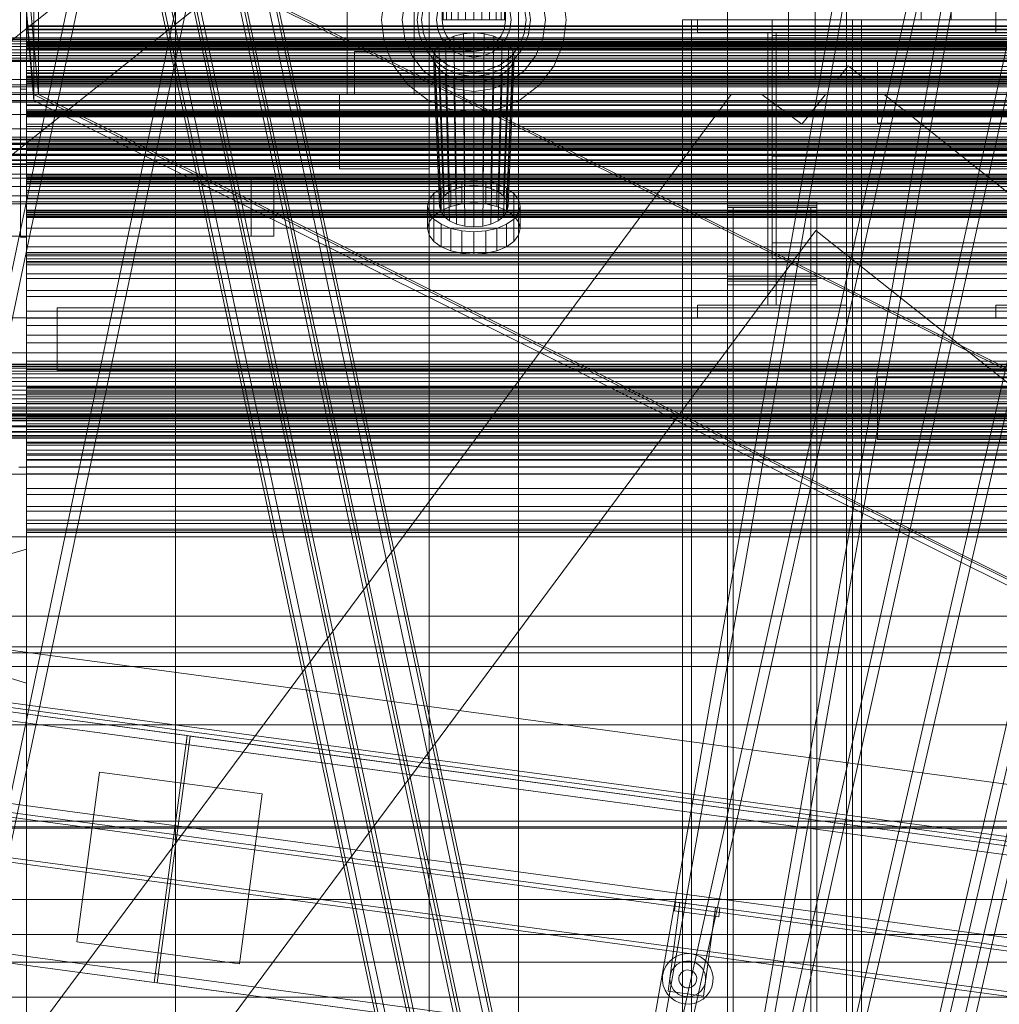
# Model space of a CAD drawing. Header units: millimetres. Extents: x -4738 to 65662, y -68080 to 6847.
# Tile 85 of 256: x -1254 to -598, y -35560 to -34900. Entities that reach past the tile are written whole.
import ezdxf

# ---------------------------------------------------------------- set-up
doc = ezdxf.new("R2010")
doc.units = ezdxf.units.MM
for name, color, linetype, lineweight in [('COTAS_O', 1, 'Continuous', 0), ('COTAS_P', 1, 'Continuous', 0), ('frontal_briquetadora', 7, 'Continuous', 0), ('frontal_C01', 7, 'Continuous', 0), ('frontal_C02', 7, 'Continuous', 0), ('frontal_C03', 7, 'Continuous', 0), ('frontal_C09', 7, 'Continuous', 0), ('frontal_C10', 7, 'Continuous', 0), ('frontal_dosificador', 7, 'Continuous', 0), ('frontal_mezcladora', 7, 'Continuous', 0), ('frontal_secador', 7, 'Continuous', 0), ('frontal_tolva', 7, 'Continuous', 0)]:
    doc.layers.add(name, color=color, linetype=linetype, lineweight=lineweight)
doc.dimstyles.new('R19_100', dxfattribs={"dimtxt": 250, "dimasz": 150, "dimexe": 150, "dimexo": 80, "dimgap": 100, "dimtad": 1, "dimtih": 1, "dimtoh": 1, "dimdsep": 46, "dimcen": 0.09, "dimadec": 0, "dimazin": 0, "dimtfac": 1, "dimtdec": 4, "dimtofl": 0, "dimtmove": 0, "dimatfit": 3, "dimfxl": 1, "dimtolj": 1, "dimtzin": 0, "dimarcsym": 0})

# ---------------------------------------------------------------- blocks, each defined once
blk = doc.blocks.new('DIM_R31_46')
at = {"layer": 'COTAS_P'}
for p, q in [((-4100, -35030), (-4219.91, -35921.98)), ((140, -35600), (20.09, -36491.98)), ((-4219.91, -35921.98), (-4065.25, -35897.36)), ((20.09, -36491.98), (-4219.91, -35921.98)), ((-4219.91, -35921.98), (-4077.24, -35986.56)), ((20.09, -36491.98), (-122.58, -36427.39)), ((20.09, -36491.98), (-134.57, -36516.59))]:
    blk.add_line(p, q, dxfattribs=at)
blk.add_text('4278.14 P', height=250, rotation=172.34341, dxfattribs=at).set_placement((-2113.24, -36306.08))
blk = doc.blocks.new('DIM_R31_50')
at = {"layer": 'COTAS_O'}
for p, q in [((-1850, -34900), (-1850, -35600)), ((-150, -34900), (-150, -35600)), ((-1850, -35600), (-1700, -35555)), ((-150, -35600), (-300, -35555)), ((-150, -35600), (-1850, -35600)), ((-1850, -35600), (-1700, -35645)), ((-150, -35600), (-300, -35645))]:
    blk.add_line(p, q, dxfattribs=at)
blk.add_text('1700 O', height=250, rotation=180, dxfattribs=at).set_placement((-1000, -35700))
blk = doc.blocks.new('DIM_R31_51')
at = {"layer": 'COTAS_O'}
for p, q in [((-650, -33700), (50, -33700)), ((50, -33700), (5, -33850)), ((50, -34900), (50, -33700)), ((50, -33700), (95, -33850)), ((50, -34900), (5, -34750)), ((50, -34900), (95, -34750)), ((-650, -34900), (50, -34900))]:
    blk.add_line(p, q, dxfattribs=at)
blk.add_text('1200 O', height=250, rotation=90, dxfattribs=at).set_placement((-50, -34300))
blk = doc.blocks.new('DIM_R31_52')
at = {"layer": 'COTAS_O'}
for p, q in [((-650, -34200), (-500, -34155)), ((650, -34200), (500, -34155)), ((-650, -34900), (-650, -34200)), ((-650, -34200), (650, -34200)), ((-650, -34200), (-500, -34245)), ((650, -34200), (500, -34245)), ((650, -34900), (650, -34200))]:
    blk.add_line(p, q, dxfattribs=at)
blk.add_text('1300 O', height=250, dxfattribs=at).set_placement((0, -34100))
blk = doc.blocks.new('DIM_R31_53')
at = {"layer": 'COTAS_O'}
for p, q in [((-1480, -33670), (-780, -33670)), ((-780, -33670), (-825, -33820)), ((-780, -36000), (-780, -33670)), ((-780, -33670), (-735, -33820)), ((-780, -36000), (-825, -35850)), ((-780, -36000), (-735, -35850)), ((-1480, -36000), (-780, -36000))]:
    blk.add_line(p, q, dxfattribs=at)
blk.add_text('2330 O', height=250, rotation=90, dxfattribs=at).set_placement((-880, -34835))
blk = doc.blocks.new('DIM_R31_54')
at = {"layer": 'COTAS_O'}
for p, q in [((-1480, -35300), (-1330, -35255)), ((490, -35300), (340, -35255)), ((-1480, -36000), (-1480, -35300)), ((-1480, -35300), (490, -35300)), ((-1480, -35300), (-1330, -35345)), ((490, -35300), (340, -35345)), ((490, -36000), (490, -35300))]:
    blk.add_line(p, q, dxfattribs=at)
blk.add_text('1970 O', height=250, dxfattribs=at).set_placement((-495, -35200))
blk = doc.blocks.new('DIM_R31_55')
at = {"layer": 'COTAS_O'}
for p, q in [((-1400, -33000), (-700, -33000)), ((-700, -33000), (-745, -33150)), ((-700, -36000), (-700, -33000)), ((-700, -33000), (-655, -33150)), ((-700, -36000), (-745, -35850)), ((-700, -36000), (-655, -35850)), ((-1400, -36000), (-700, -36000))]:
    blk.add_line(p, q, dxfattribs=at)
blk.add_text('3000 O', height=250, rotation=90, dxfattribs=at).set_placement((-800, -34500))
blk = doc.blocks.new('DIM_R31_56')
at = {"layer": 'COTAS_O'}
for p, q in [((-1400, -35300), (-1250, -35255)), ((1400, -35300), (1250, -35255)), ((-1400, -36000), (-1400, -35300)), ((-1400, -35300), (1400, -35300)), ((-1400, -35300), (-1250, -35345)), ((1400, -35300), (1250, -35345)), ((1400, -36000), (1400, -35300))]:
    blk.add_line(p, q, dxfattribs=at)
blk.add_text('2800 O', height=250, dxfattribs=at).set_placement((0, -35200))

msp = doc.modelspace()

# ---------------------------------------------------------------- linework, layer by layer
at = {"layer": 'frontal_briquetadora'}
for p, q in [((-739, -34736), (-739, -34940)), ((-721, -34736), (-721, -34940)), ((-706.157, -34940), (-698.89, -34930.857)), ((-687.386, -34940), (-698.89, -34930.857)), ((-1480, -34940), (-500, -34940)), ((-1330, -34940), (-500, -34940)), ((-721, -34940), (-739, -34940)), ((-706.157, -34940), (-687.386, -34940)), ((-1330, -35694.962), (-777.418, -34950)), ((-1330, -34950), (340, -34950)), ((-1330, -34950), (-320, -34950)), ((-777.418, -34950), (-756.963, -34950)), ((-756.963, -34950), (-730, -34970)), ((-730, -34970), (-714.105, -34950)), ((-714.105, -34950), (-674.804, -34950)), ((-674.804, -34950), (340, -35756.525)), ((-1330, -35862.816), (-720.639, -35041.307)), ((-720.639, -35041.307), (340, -35884.261))]:
    msp.add_line(p, q, dxfattribs=at)
at = {"layer": 'frontal_C01'}
for p, q in [((-1450, -35975), (-1020, -33925.304)), ((-1443, -35975), (-1013, -33925.304)), ((-1377, -35975), (-947, -33925.304)), ((-1370, -35975), (-940, -33925.304)), ((-787.595, -35975), (-470, -34599.343)), ((-780.595, -35975), (-463, -34599.343)), ((-714.595, -35975), (-397, -34599.343)), ((-707.595, -35975), (-390, -34599.343)), ((-1229.4, -35093.128), (1229.4, -35093.128)), ((-1229.4, -35135.128), (-1229.4, -35093.128)), ((-1229.4, -35135.128), (1229.4, -35135.128))]:
    msp.add_line(p, q, dxfattribs=at)
at = {"layer": 'frontal_C02'}
for p, q in [((-900, -35975), (-470, -33530.372)), ((-893, -35975), (-463, -33530.372)), ((-827, -35975), (-397, -33530.372)), ((-820, -35975), (-390, -33530.372)), ((-900, -35975), (-470, -34035.57)), ((-893, -35975), (-463, -34035.57)), ((-827, -35975), (-397, -34035.57)), ((-820, -35975), (-390, -34035.57)), ((-731.964, -35975), (-470, -34840.309)), ((-724.964, -35975), (-463, -34840.309)), ((-679.4, -34927.256), (679.4, -34927.256)), ((-679.4, -34969.256), (-679.4, -34927.256)), ((-679.4, -34969.256), (679.4, -34969.256)), ((-679.4, -35139.439), (679.4, -35139.439)), ((-679.4, -35181.439), (-679.4, -35139.439)), ((-679.4, -35181.439), (679.4, -35181.439))]:
    msp.add_line(p, q, dxfattribs=at)
at = {"layer": 'frontal_C03'}
for p, q in [((-1254, -34946.422), (-1254, -32331.232)), ((-1250, -32331.232), (-1250, -34946.422)), ((-1254, -32430.626), (-1254, -35045.817)), ((-1250, -35045.817), (-1250, -32430.626)), ((-1250, -34915.689), (-1250, -34915.372)), ((-1250, -34915.372), (-1250, -34916.483)), ((1250, -34915.372), (-1250, -34915.372)), ((-1250, -34917.247), (-1250, -34915.689)), ((1250, -34915.689), (-1250, -34915.689)), ((-1250, -34916.483), (-1250, -34918.37)), ((1250, -34916.483), (-1250, -34916.483)), ((-1250, -34919.134), (-1250, -34917.247)), ((-1250, -34917.247), (1250, -34917.247)), ((-1250, -34918.37), (-1250, -34919.928)), ((1250, -34918.37), (-1250, -34918.37)), ((-1250, -34920.245), (-1250, -34919.134)), ((1250, -34919.134), (-1250, -34919.134)), ((-1250, -34919.928), (-1250, -34920.245)), ((1250, -34919.928), (-1250, -34919.928)), ((1250, -34920.245), (-1250, -34920.245)), ((-1250, -34938.147), (-1250, -34937.83)), ((-1250, -34937.83), (-1250, -34938.941)), ((1250, -34937.83), (-1250, -34937.83)), ((-1250, -34939.705), (-1250, -34938.147)), ((1250, -34938.147), (-1250, -34938.147)), ((-1250, -34938.941), (-1250, -34940.828)), ((1250, -34938.941), (-1250, -34938.941)), ((-1250, -34941.592), (-1250, -34939.705)), ((-1250, -34939.705), (1250, -34939.705)), ((-1250, -34940.828), (-1250, -34942.386)), ((1250, -34940.828), (-1250, -34940.828)), ((-1250, -34942.702), (-1250, -34941.592)), ((1250, -34941.592), (-1250, -34941.592)), ((-1250, -34942.386), (-1250, -34942.702)), ((1250, -34942.386), (-1250, -34942.386)), ((1250, -34942.702), (-1250, -34942.702)), ((-1699.4, -34948.899), (1699.4, -34948.899)), ((-1250, -34946.422), (-1254, -34946.422)), ((-1254, -34946.422), (-1254, -35045.817)), ((-1250, -35045.817), (-1250, -34946.422)), ((-1496, -34954.179), (1496, -34954.179)), ((1496, -34955.078), (-1496, -34955.078)), ((-1250, -34961.393), (-1250, -34956.965)), ((-1250, -34956.965), (-1250, -34957.342)), ((1250, -34956.965), (-1250, -34956.965)), ((-1250, -34957.342), (-1250, -34962.466)), ((1250, -34957.342), (-1250, -34957.342)), ((-1250, -34960.604), (-1250, -34960.288)), ((-1250, -34960.288), (-1250, -34961.398)), ((1250, -34960.288), (-1250, -34960.288)), ((-1250, -34962.162), (-1250, -34960.604)), ((1250, -34960.604), (-1250, -34960.604)), ((-1250, -34969.952), (-1250, -34961.393)), ((1250, -34961.393), (-1250, -34961.393)), ((-1250, -34961.398), (-1250, -34963.285)), ((1250, -34961.398), (-1250, -34961.398)), ((-1250, -34964.049), (-1250, -34962.162)), ((-1250, -34962.162), (1250, -34962.162)), ((-1250, -34962.466), (-1250, -34971.557)), ((1250, -34962.466), (-1250, -34962.466)), ((-1250, -34963.285), (-1250, -34964.843)), ((1250, -34963.285), (-1250, -34963.285)), ((-1250, -34965.16), (-1250, -34964.049)), ((1250, -34964.049), (-1250, -34964.049)), ((-1250, -34964.843), (-1250, -34965.16)), ((1250, -34964.843), (-1250, -34964.843)), ((1250, -34965.16), (-1250, -34965.16)), ((-1250, -34981.338), (-1250, -34969.952)), ((1250, -34969.952), (-1250, -34969.952)), ((-1250, -34971.557), (-1250, -34983.231)), ((1250, -34971.557), (-1250, -34971.557)), ((1496, -34978.662), (-1496, -34978.662)), ((1496, -34978.78), (-1496, -34978.78)), ((1496, -34980.046), (-1496, -34980.046)), ((1496, -34980.381), (-1496, -34980.381)), ((1496, -34982.72), (-1496, -34982.72)), ((1496, -34983.222), (-1496, -34983.222)), ((-1250, -34993.818), (-1250, -34981.338)), ((-1250, -34981.338), (1250, -34981.338)), ((-1250, -34983.062), (-1250, -34982.745)), ((-1250, -34982.745), (-1250, -34983.856)), ((1250, -34982.745), (-1250, -34982.745)), ((-1250, -34984.62), (-1250, -34983.062)), ((1250, -34983.062), (-1250, -34983.062)), ((-1250, -34983.231), (-1250, -34995.711)), ((1250, -34983.231), (-1250, -34983.231)), ((-1496, -34986.279), (1496, -34986.279)), ((1496, -34986.87), (-1496, -34986.87)), ((1496, -34990.179), (-1496, -34990.179)), ((-1250, -34983.856), (-1250, -34985.743)), ((1250, -34983.856), (-1250, -34983.856)), ((-1250, -34986.507), (-1250, -34984.62)), ((-1250, -34984.62), (1250, -34984.62)), ((-1250, -34985.743), (-1250, -34987.301)), ((1250, -34985.743), (-1250, -34985.743)), ((-1250, -34987.618), (-1250, -34986.507)), ((1250, -34986.507), (-1250, -34986.507)), ((-1250, -34987.301), (-1250, -34987.618)), ((1250, -34987.301), (-1250, -34987.301)), ((1250, -34987.618), (-1250, -34987.618)), ((-1699.4, -34990.899), (1699.4, -34990.899)), ((1496, -34990.77), (-1496, -34990.77)), ((1496, -34993.827), (-1496, -34993.827)), ((1496, -34994.328), (-1496, -34994.328)), ((1496, -34996.668), (-1496, -34996.668)), ((-1250, -35005.492), (-1250, -34993.818)), ((1250, -34993.818), (-1250, -34993.818)), ((-1250, -34995.711), (-1250, -35007.097)), ((1250, -34995.711), (-1250, -34995.711)), ((1496, -34997.003), (-1496, -34997.003)), ((1496, -34998.269), (-1496, -34998.269)), ((1496, -34998.387), (-1496, -34998.387)), ((-1250, -35005.519), (-1250, -35005.203)), ((-1250, -35005.203), (-1250, -35006.313)), ((1250, -35005.203), (-1250, -35005.203)), ((-1250, -35014.583), (-1250, -35005.492)), ((1250, -35005.492), (-1250, -35005.492)), ((-1250, -35007.078), (-1250, -35005.519)), ((1250, -35005.519), (-1250, -35005.519)), ((-1250, -35006.313), (-1250, -35008.201)), ((1250, -35006.313), (-1250, -35006.313)), ((-1250, -35008.965), (-1250, -35007.078)), ((-1250, -35007.078), (1250, -35007.078)), ((-1250, -35007.097), (-1250, -35015.655)), ((1250, -35007.097), (-1250, -35007.097)), ((-1250, -35008.201), (-1250, -35009.759)), ((1250, -35008.201), (-1250, -35008.201)), ((-1250, -35010.075), (-1250, -35008.965)), ((1250, -35008.965), (-1250, -35008.965)), ((-1250, -35009.759), (-1250, -35010.075)), ((1250, -35009.759), (-1250, -35009.759)), ((1250, -35010.075), (-1250, -35010.075)), ((-1250, -35019.707), (-1250, -35014.583)), ((1250, -35014.583), (-1250, -35014.583)), ((-1250, -35015.655), (-1250, -35020.083)), ((1250, -35015.655), (-1250, -35015.655)), ((-1250, -35020.083), (-1250, -35019.707)), ((1250, -35019.707), (-1250, -35019.707)), ((1250, -35020.083), (-1250, -35020.083)), ((-1250, -35027.977), (-1250, -35027.661)), ((-1250, -35027.661), (-1250, -35028.771)), ((1250, -35027.661), (-1250, -35027.661)), ((-1250, -35029.535), (-1250, -35027.977)), ((1250, -35027.977), (-1250, -35027.977)), ((-1250, -35028.771), (-1250, -35030.658)), ((1250, -35028.771), (-1250, -35028.771)), ((-1250, -35031.422), (-1250, -35029.535)), ((-1250, -35029.535), (1250, -35029.535)), ((-1250, -35030.658), (-1250, -35032.216)), ((1250, -35030.658), (-1250, -35030.658)), ((-1250, -35032.533), (-1250, -35031.422)), ((1250, -35031.422), (-1250, -35031.422)), ((-1250, -35032.216), (-1250, -35032.533)), ((1250, -35032.216), (-1250, -35032.216)), ((1250, -35032.533), (-1250, -35032.533)), ((-1254, -35045.817), (-1250, -35045.817)), ((-1250, -35057.295), (-1250, -35056.043)), ((-1250, -35056.043), (-1250, -35058.401)), ((1250, -35056.043), (-1250, -35056.043)), ((-1250, -35062.11), (-1250, -35057.295)), ((1250, -35057.295), (-1250, -35057.295)), ((-1250, -35058.401), (-1250, -35064.28)), ((1250, -35058.401), (-1250, -35058.401)), ((-1250, -35070.303), (-1250, -35062.11)), ((1250, -35062.11), (-1250, -35062.11)), ((-1250, -35064.28), (-1250, -35073.452)), ((1250, -35064.28), (-1250, -35064.28)), ((-1250, -35081.558), (-1250, -35070.303)), ((1250, -35070.303), (-1250, -35070.303)), ((-1250, -35073.452), (-1250, -35085.566)), ((1250, -35073.452), (-1250, -35073.452)), ((-1250, -35095.443), (-1250, -35081.558)), ((1250, -35081.558), (-1250, -35081.558)), ((-1250, -35085.566), (-1250, -35100.157)), ((1250, -35085.566), (-1250, -35085.566)), ((-1250, -35111.425), (-1250, -35095.443)), ((1250, -35095.443), (-1250, -35095.443)), ((-1250, -35100.157), (-1250, -35116.663)), ((1250, -35100.157), (-1250, -35100.157)), ((-1250, -35128.89), (-1250, -35111.425)), ((1250, -35111.425), (-1250, -35111.425)), ((-1250, -35116.663), (-1250, -35134.45)), ((1250, -35116.663), (-1250, -35116.663)), ((-1533.462, -35123.465), (1533.462, -35123.465)), ((-1250, -35147.166), (-1250, -35128.89)), ((-1250, -35128.89), (1250, -35128.89)), ((1495, -35131.073), (-1495, -35131.073)), ((1495, -35131.485), (-1495, -35131.485)), ((1495, -35132.513), (-1495, -35132.513)), ((1495, -35133.71), (-1495, -35133.71)), ((-1250, -35134.45), (-1250, -35152.834)), ((1250, -35134.45), (-1250, -35134.45)), ((1495, -35135.665), (-1495, -35135.665)), ((1495, -35137.529), (-1495, -35137.529)), ((1495, -35140.221), (-1495, -35140.221)), ((1495, -35142.569), (-1495, -35142.569)), ((-1495, -35145.733), (1495, -35145.733)), ((1495, -35148.337), (-1495, -35148.337)), ((-1250, -35149.552), (-1250, -35146.092)), ((-1250, -35146.092), (-1250, -35146.386)), ((1250, -35146.092), (-1250, -35146.092)), ((-1250, -35146.386), (-1250, -35150.389)), ((1250, -35146.386), (-1250, -35146.386)), ((-1250, -35165.55), (-1250, -35147.166)), ((1250, -35147.166), (-1250, -35147.166)), ((1495, -35151.663), (-1495, -35151.663)), ((1495, -35154.267), (-1495, -35154.267)), ((-1250, -35156.238), (-1250, -35149.552)), ((1250, -35149.552), (-1250, -35149.552)), ((-1250, -35150.389), (-1250, -35157.492)), ((1250, -35150.389), (-1250, -35150.389)), ((-1250, -35152.834), (-1250, -35171.11)), ((1250, -35152.834), (-1250, -35152.834)), ((1496, -35160.886), (-1496, -35160.886)), ((1496, -35161.003), (-1496, -35161.003)), ((1495, -35157.431), (-1495, -35157.431)), ((1495, -35159.779), (-1495, -35159.779)), ((-1250, -35165.133), (-1250, -35156.238)), ((1250, -35156.238), (-1250, -35156.238)), ((-1250, -35157.492), (-1250, -35166.612)), ((1250, -35157.492), (-1250, -35157.492)), ((-1533.462, -35165.465), (1533.462, -35165.465)), ((1496, -35162.269), (-1496, -35162.269)), ((1496, -35162.604), (-1496, -35162.604)), ((1496, -35164.944), (-1496, -35164.944)), ((1496, -35165.445), (-1496, -35165.445)), ((-1496, -35168.502), (1496, -35168.502)), ((1495, -35162.471), (-1495, -35162.471)), ((1495, -35164.335), (-1495, -35164.335)), ((1495, -35166.29), (-1495, -35166.29)), ((1495, -35167.487), (-1495, -35167.487)), ((1495, -35168.515), (-1495, -35168.515)), ((-1250, -35174.883), (-1250, -35165.133)), ((-1250, -35165.133), (1250, -35165.133)), ((-1250, -35183.337), (-1250, -35165.55)), ((1250, -35165.55), (-1250, -35165.55)), ((-1250, -35166.612), (-1250, -35176.362)), ((1250, -35166.612), (-1250, -35166.612)), ((1496, -35169.093), (-1496, -35169.093)), ((1496, -35172.402), (-1496, -35172.402)), ((1496, -35172.994), (-1496, -35172.994)), ((1495, -35168.927), (-1495, -35168.927)), ((-1250, -35171.11), (-1250, -35188.575)), ((1250, -35171.11), (-1250, -35171.11)), ((-1250, -35184.004), (-1250, -35174.883)), ((1250, -35174.883), (-1250, -35174.883)), ((1496, -35176.05), (-1496, -35176.05)), ((1496, -35176.552), (-1496, -35176.552)), ((1496, -35178.891), (-1496, -35178.891)), ((1496, -35179.226), (-1496, -35179.226)), ((1496, -35180.492), (-1496, -35180.492)), ((1496, -35180.61), (-1496, -35180.61)), ((-1250, -35176.362), (-1250, -35185.257)), ((1250, -35176.362), (-1250, -35176.362)), ((-1250, -35199.843), (-1250, -35183.337)), ((1250, -35183.337), (-1250, -35183.337)), ((-1250, -35191.106), (-1250, -35184.004)), ((1250, -35184.004), (-1250, -35184.004)), ((-1250, -35185.257), (-1250, -35191.944)), ((1250, -35185.257), (-1250, -35185.257)), ((-1250, -35188.575), (-1250, -35204.557)), ((1250, -35188.575), (-1250, -35188.575)), ((-1250, -35195.109), (-1250, -35191.106)), ((1250, -35191.106), (-1250, -35191.106)), ((-1250, -35191.944), (-1250, -35195.403)), ((1250, -35191.944), (-1250, -35191.944)), ((-1250, -35195.403), (-1250, -35195.109)), ((1250, -35195.109), (-1250, -35195.109)), ((1250, -35195.403), (-1250, -35195.403)), ((-1250, -35214.434), (-1250, -35199.843)), ((1250, -35199.843), (-1250, -35199.843)), ((-1692.975, -35204.889), (1692.975, -35204.889)), ((-1250, -35204.557), (-1250, -35218.442)), ((1250, -35204.557), (-1250, -35204.557)), ((-1250, -35226.548), (-1250, -35214.434)), ((1250, -35214.434), (-1250, -35214.434)), ((-1250, -35218.442), (-1250, -35229.697)), ((1250, -35218.442), (-1250, -35218.442)), ((-1250, -35235.72), (-1250, -35226.548)), ((1250, -35226.548), (-1250, -35226.548)), ((-1250, -35229.697), (-1250, -35237.89)), ((1250, -35229.697), (-1250, -35229.697)), ((-1250, -35241.599), (-1250, -35235.72)), ((1250, -35235.72), (-1250, -35235.72)), ((-1250, -35237.89), (-1250, -35242.705)), ((1250, -35237.89), (-1250, -35237.89)), ((-1692.975, -35246.889), (1692.975, -35246.889)), ((-1250, -35243.957), (-1250, -35241.599)), ((1250, -35241.599), (-1250, -35241.599)), ((-1250, -35242.705), (-1250, -35243.957)), ((1250, -35242.705), (-1250, -35242.705)), ((1250, -35243.957), (-1250, -35243.957)), ((-1496, -35320.73), (1496, -35320.73)), ((1496, -35324.628), (-1496, -35324.628)), ((1496, -35437.51), (-1496, -35437.51)), ((1496, -35441.408), (-1496, -35441.408)), ((-1496, -35442.306), (1496, -35442.306)), ((-1811.2, -35490.112), (1811.2, -35490.112)), ((-1494.857, -35513.644), (1494.857, -35513.644)), ((-1811.2, -35532.112), (1811.2, -35532.112)), ((-1494.857, -35555.644), (1494.857, -35555.644))]:
    msp.add_line(p, q, dxfattribs=at)
at = {"layer": 'frontal_C09'}
for p, q in [((92.26, -35504.79), (-4028.81, -34950.779)), ((146.662, -35550.446), (-4093.338, -34980.446)), ((147.061, -35547.473), (-4092.939, -34977.473)), ((87.596, -35539.478), (-4033.473, -34985.467)), ((77.286, -35541.119), (-4023.962, -34989.772)), ((76.886, -35544.093), (-4024.362, -34992.746)), ((47.154, -35540.095), (-3994.629, -34996.743)), ((46.354, -35546.042), (-3995.429, -35002.689)), ((207.511, -35623.202), (-4171.241, -35034.549)), ((206.711, -35629.148), (-4172.041, -35040.495)), ((206.311, -35632.121), (-4172.44, -35043.468)), ((132.939, -35652.527), (-4107.061, -35082.527)), ((133.338, -35649.554), (-4106.662, -35079.554)), ((194.187, -35722.31), (-4184.565, -35133.657)), ((193.388, -35728.257), (-4185.364, -35139.604)), ((-1142.148, -35380.213), (-2329.467, -35220.597)), ((-1142.947, -35386.16), (-2330.266, -35226.543)), ((-1164.398, -35545.724), (-2351.717, -35386.108)), ((-1142.148, -35380.213), (-1164.398, -35545.724)), ((-1162.416, -35545.991), (-1140.166, -35380.479)), ((-1142.148, -35380.213), (-1142.947, -35386.16)), ((-1140.965, -35386.426), (-1140.166, -35380.479)), ((46.354, -35546.042), (-1140.965, -35386.426)), ((47.154, -35540.095), (-1140.166, -35380.479)), ((-1216.243, -35518.574), (-1200.921, -35404.6)), ((-1091.902, -35419.256), (-1200.921, -35404.6)), ((-1091.902, -35419.256), (-1107.224, -35533.23)), ((-819.749, -35551.697), (-811.755, -35492.232)), ((-815.528, -35497.778), (-814.729, -35491.832)), ((-784.996, -35495.829), (-814.729, -35491.832)), ((-787.969, -35495.429), (-811.755, -35492.232)), ((-785.795, -35501.776), (-815.528, -35497.778)), ((-787.969, -35495.429), (-795.963, -35554.894)), ((-784.996, -35495.829), (-785.795, -35501.776)), ((-1107.224, -35533.23), (-1216.243, -35518.574)), ((-816.836, -35529.869), (-819.275, -35532.141)), ((-814.001, -35528.117), (-816.836, -35529.869)), ((-810.879, -35526.952), (-814.001, -35528.117)), ((-809.598, -35531.785), (-811.802, -35532.608)), ((-807.59, -35526.418), (-810.879, -35526.952)), ((-807.276, -35531.408), (-809.598, -35531.785)), ((-804.259, -35526.536), (-807.59, -35526.418)), ((-804.925, -35531.492), (-807.276, -35531.408)), ((-802.636, -35532.032), (-804.925, -35531.492)), ((-801.016, -35527.302), (-804.259, -35526.536)), ((-797.984, -35528.686), (-801.016, -35527.302)), ((-795.28, -35530.634), (-797.984, -35528.686)), ((-793.009, -35533.073), (-795.28, -35530.634)), ((-822.607, -35537.876), (-823.373, -35541.12)), ((-821.223, -35534.845), (-822.607, -35537.876)), ((-819.275, -35532.141), (-821.223, -35534.845)), ((-816.9, -35537.356), (-817.877, -35539.496)), ((-815.524, -35535.448), (-816.9, -35537.356)), ((-813.803, -35533.845), (-815.524, -35535.448)), ((-811.802, -35532.608), (-813.803, -35533.845)), ((-809.163, -35537.996), (-810.164, -35538.615)), ((-808.061, -35537.585), (-809.163, -35537.996)), ((-806.9, -35537.397), (-808.061, -35537.585)), ((-805.725, -35537.438), (-806.9, -35537.397)), ((-804.58, -35537.708), (-805.725, -35537.438)), ((-803.51, -35538.197), (-804.58, -35537.708)), ((-802.556, -35538.885), (-803.51, -35538.197)), ((-800.496, -35533.009), (-802.636, -35532.032)), ((-798.587, -35534.384), (-800.496, -35533.009)), ((-796.984, -35536.106), (-798.587, -35534.384)), ((-795.747, -35538.107), (-796.984, -35536.106)), ((-794.925, -35540.311), (-795.747, -35538.107)), ((-791.257, -35535.908), (-793.009, -35533.073)), ((-790.091, -35539.03), (-791.257, -35535.908)), ((-823.373, -35541.12), (-823.491, -35544.45)), ((-823.491, -35544.45), (-822.957, -35547.74)), ((-818.417, -35541.786), (-818.5, -35544.137)), ((-818.5, -35544.137), (-818.124, -35546.459)), ((-817.877, -35539.496), (-818.417, -35541.786)), ((-812.471, -35542.585), (-812.512, -35543.761)), ((-812.512, -35543.761), (-812.324, -35544.922)), ((-812.2, -35541.441), (-812.471, -35542.585)), ((-812.324, -35544.922), (-811.913, -35546.024)), ((-811.712, -35540.371), (-812.2, -35541.441)), ((-811.024, -35539.416), (-811.712, -35540.371)), ((-810.164, -35538.615), (-811.024, -35539.416)), ((-801.754, -35539.745), (-802.556, -35538.885)), ((-801.136, -35540.746), (-801.754, -35539.745)), ((-800.724, -35541.848), (-801.136, -35540.746)), ((-800.848, -35545.329), (-800.578, -35544.184)), ((-800.536, -35543.009), (-800.724, -35541.848)), ((-800.578, -35544.184), (-800.536, -35543.009)), ((-795.171, -35547.273), (-794.631, -35544.984)), ((-794.548, -35542.633), (-794.925, -35540.311)), ((-794.631, -35544.984), (-794.548, -35542.633)), ((-789.557, -35542.319), (-790.091, -35539.03)), ((-789.676, -35545.65), (-789.557, -35542.319)), ((24.903, -35705.607), (-1162.416, -35545.991)), ((-822.957, -35547.74), (-821.791, -35550.862)), ((-821.791, -35550.862), (-820.039, -35553.697)), ((-795.963, -35554.894), (-819.749, -35551.697)), ((-818.124, -35546.459), (-817.301, -35548.663)), ((-817.301, -35548.663), (-816.064, -35550.664)), ((-816.064, -35550.664), (-814.461, -35552.385)), ((-811.913, -35546.024), (-811.294, -35547.024)), ((-811.294, -35547.024), (-810.492, -35547.885)), ((-810.492, -35547.885), (-809.538, -35548.573)), ((-809.538, -35548.573), (-808.468, -35549.061)), ((-808.468, -35549.061), (-807.323, -35549.331)), ((-807.323, -35549.331), (-806.148, -35549.373)), ((-806.148, -35549.373), (-804.987, -35549.185)), ((-804.987, -35549.185), (-803.885, -35548.773)), ((-803.885, -35548.773), (-802.885, -35548.155)), ((-802.885, -35548.155), (-802.024, -35547.353)), ((-802.024, -35547.353), (-801.336, -35546.399)), ((-801.336, -35546.399), (-800.848, -35545.329)), ((-799.245, -35552.925), (-797.524, -35551.322)), ((-797.524, -35551.322), (-796.148, -35549.413)), ((-796.148, -35549.413), (-795.171, -35547.273)), ((-791.825, -35551.925), (-790.441, -35548.893)), ((-790.441, -35548.893), (-789.676, -35545.65)), ((-820.039, -35553.697), (-817.768, -35556.135)), ((-817.768, -35556.135), (-815.064, -35558.084)), ((-815.064, -35558.084), (-812.033, -35559.468)), ((-814.461, -35552.385), (-812.552, -35553.761)), ((-812.552, -35553.761), (-810.412, -35554.737)), ((-810.412, -35554.737), (-808.123, -35555.278)), ((-808.123, -35555.278), (-805.772, -35555.361)), ((-805.772, -35555.361), (-803.45, -35554.984)), ((-803.45, -35554.984), (-801.246, -35554.162)), ((-801.246, -35554.162), (-799.245, -35552.925)), ((-799.047, -35558.652), (-796.212, -35556.9)), ((-796.212, -35556.9), (-793.773, -35554.628)), ((-793.773, -35554.628), (-791.825, -35551.925)), ((-812.033, -35559.468), (-808.789, -35560.233)), ((-808.789, -35560.233), (-805.459, -35560.351)), ((-805.459, -35560.351), (-802.169, -35559.817)), ((-802.169, -35559.817), (-799.047, -35558.652))]:
    msp.add_line(p, q, dxfattribs=at)
at = {"layer": 'frontal_C10'}
for p, q in [((-929.304, -35975), (-1217.508, -34618.837)), ((-1215.554, -34618.837), (-927.351, -35975)), ((-1210.951, -34618.837), (-922.748, -35975)), ((-907.813, -35975), (-1196.016, -34618.837)), ((-1194.063, -34618.837), (-905.859, -35975)), ((-903.211, -35975), (-1191.414, -34618.837)), ((-876.723, -35975), (-1164.926, -34618.837)), ((-1162.278, -34618.837), (-874.075, -35975)), ((-872.121, -35975), (-1160.324, -34618.837)), ((-1145.389, -34618.837), (-857.186, -35975)), ((-1140.786, -34618.837), (-852.583, -35975)), ((-850.63, -35975), (-1138.833, -34618.837)), ((-2063.878, -35006.186), (-1099.329, -35006.186)), ((-1084.09, -35006.186), (-2048.639, -35006.186)), ((-1099.329, -35006.186), (-1084.09, -35006.186)), ((-1099.329, -35006.186), (-1099.329, -35045.186)), ((-1084.09, -35045.186), (-1084.09, -35006.186)), ((-1099.329, -35045.186), (-2063.878, -35045.186)), ((-2048.639, -35045.186), (-1084.09, -35045.186)), ((-1084.09, -35045.186), (-1099.329, -35045.186)), ((-1955.281, -35333.881), (1031.549, -35333.881)), ((1046.788, -35333.881), (-1940.042, -35333.881)), ((1031.549, -35372.881), (-1955.281, -35372.881)), ((-1940.042, -35372.881), (1046.788, -35372.881))]:
    msp.add_line(p, q, dxfattribs=at)
at = {"layer": 'frontal_dosificador'}
for p, q in [((-1250, -35988), (-1250, -33900)), ((-1150, -35988), (-1150, -33900))]:
    msp.add_line(p, q, dxfattribs=at)
at = {"layer": 'frontal_mezcladora'}
for p, q in [((-980, -35980), (-980, -33390)), ((-920, -35980), (-920, -33390)), ((-971.2, -34900), (-971.2, -33450)), ((-970.478, -34900), (-970.478, -33450)), ((-968.36, -34900), (-968.36, -33450)), ((-964.991, -34900), (-964.991, -33450)), ((-960.6, -34900), (-960.6, -33450)), ((-955.487, -34900), (-955.487, -33450)), ((-950, -33450), (-950, -34900)), ((-944.513, -34900), (-944.513, -33450)), ((-939.4, -34900), (-939.4, -33450)), ((-935.009, -34900), (-935.009, -33450)), ((-931.64, -34900), (-931.64, -33450)), ((-929.522, -34900), (-929.522, -33450)), ((-928.8, -34900), (-928.8, -33450)), ((-1035, -34950), (-1035, -34720)), ((-990, -34950), (-990, -34720)), ((-600, -34900), (-600, -34820)), ((-1012, -34900), (-1009.887, -34883.953)), ((-890.113, -34883.953), (-888, -34900)), ((-630, -34900), (-630, -34880)), ((-998, -34900), (-996.364, -34887.577)), ((-988, -34900), (-986.705, -34890.165)), ((-985, -34900), (-983.807, -34890.941)), ((-916.193, -34890.941), (-915, -34900)), ((-913.295, -34890.165), (-912, -34900)), ((-903.636, -34887.577), (-902, -34900)), ((-975, -34900), (-974.148, -34893.53)), ((-971.2, -34900), (-970.478, -34894.513)), ((-929.522, -34894.513), (-928.8, -34900)), ((-925.852, -34893.53), (-925, -34900)), ((-1009.887, -34916.047), (-1012, -34900)), ((-996.364, -34912.423), (-998, -34900)), ((-986.705, -34909.835), (-988, -34900)), ((-983.807, -34909.059), (-985, -34900)), ((-974.148, -34906.47), (-975, -34900)), ((-970.478, -34905.487), (-971.2, -34900)), ((-970.478, -34900), (-971.2, -34900)), ((-968.36, -34900), (-970.478, -34900)), ((-964.991, -34900), (-968.36, -34900)), ((-960.6, -34900), (-964.991, -34900)), ((-955.487, -34900), (-960.6, -34900)), ((-950, -34900), (-955.487, -34900)), ((-944.513, -34900), (-950, -34900)), ((-944.513, -34900), (-939.4, -34900)), ((-939.4, -34900), (-935.009, -34900)), ((-935.009, -34900), (-931.64, -34900)), ((-931.64, -34900), (-929.522, -34900)), ((-928.8, -34900), (-929.522, -34905.487)), ((-929.522, -34900), (-928.8, -34900)), ((-925, -34900), (-925.852, -34906.47)), ((-915, -34900), (-916.193, -34909.059)), ((-912, -34900), (-913.295, -34909.835)), ((-902, -34900), (-903.636, -34912.423)), ((-888, -34900), (-890.113, -34916.047)), ((-810, -34900), (-804, -34900)), ((-810, -35988), (-810, -34900)), ((-804, -35988), (-804, -34900)), ((-804, -34900), (-696, -34900)), ((-800, -34900), (-700, -34900)), ((-800, -34908.5), (-800, -34900)), ((-750, -34900), (750, -34900)), ((-750, -34900), (-750, -34910.5)), ((-750, -34900), (-400, -34900)), ((-750, -34900), (-750, -34908.5)), ((-700, -34908.5), (-700, -34900)), ((-696, -34900), (-690, -34900)), ((-696, -35988), (-696, -34900)), ((-690, -35988), (-690, -34900)), ((-630, -34900), (-470, -34900)), ((-600, -34900), (600, -34900)), ((-600, -34900), (-500, -34900)), ((-600, -34908.5), (-600, -34900)), ((-982.909, -34919), (-986.705, -34909.835)), ((-980.311, -34917.5), (-983.807, -34909.059)), ((-971.651, -34912.5), (-974.148, -34906.47)), ((-968.36, -34910.6), (-970.478, -34905.487)), ((-964.991, -34914.991), (-968.36, -34910.6)), ((-963.5, -34910.97), (-956.988, -34909.352)), ((-956.988, -34909.352), (-950, -34908.8)), ((-956.988, -34909.352), (-955.953, -35011.67)), ((-950, -34908.8), (-943.012, -34909.352)), ((-950, -34908.8), (-950, -35011.2)), ((-943.012, -34909.352), (-944.047, -35011.67)), ((-943.012, -34909.352), (-936.5, -34910.97)), ((-931.64, -34910.6), (-935.009, -34914.991)), ((-929.522, -34905.487), (-931.64, -34910.6)), ((-925.852, -34906.47), (-928.349, -34912.5)), ((-916.193, -34909.059), (-919.689, -34917.5)), ((-913.295, -34909.835), (-917.091, -34919)), ((-800, -34908.5), (-700, -34908.5)), ((-752.8, -34908.5), (-747.2, -34908.5)), ((-752.8, -35091.5), (-752.8, -34908.5)), ((-750, -34908.5), (-400, -34908.5)), ((-750, -34908.5), (-750, -34991.5)), ((-750, -34910.5), (750, -34910.5)), ((-750, -34910.5), (-750, -35049.5)), ((-747.2, -35091.5), (-747.2, -34908.5)), ((-600, -34908.5), (-500, -34908.5)), ((-1003.694, -34931), (-1009.887, -34916.047)), ((-991.569, -34924), (-996.364, -34912.423)), ((-974.749, -34924.749), (-980.311, -34917.5)), ((-976.08, -34920.807), (-973.383, -34916.9)), ((-973.383, -34916.9), (-969.092, -34913.545)), ((-973.383, -34916.9), (-969.919, -35018.1)), ((-967.678, -34917.678), (-971.651, -34912.5)), ((-969.092, -34913.545), (-963.5, -34910.97)), ((-969.092, -34913.545), (-966.263, -35015.242)), ((-960.6, -34918.36), (-964.991, -34914.991)), ((-963.5, -34910.97), (-961.5, -35013.049)), ((-935.009, -34914.991), (-939.4, -34918.36)), ((-936.5, -34910.97), (-938.5, -35013.049)), ((-936.5, -34910.97), (-930.908, -34913.545)), ((-930.908, -34913.545), (-933.737, -35015.242)), ((-928.349, -34912.5), (-932.322, -34917.678)), ((-930.908, -34913.545), (-926.617, -34916.9)), ((-926.617, -34916.9), (-930.081, -35018.1)), ((-926.617, -34916.9), (-923.92, -34920.807)), ((-919.689, -34917.5), (-925.251, -34924.749)), ((-903.636, -34912.423), (-908.431, -34924)), ((-890.113, -34916.047), (-896.306, -34931)), ((-1030, -34921.2), (-950, -34921.2)), ((-1030, -34950), (-1030, -34921.2)), ((-983.941, -34933.941), (-991.569, -34924)), ((-976.87, -34926.87), (-982.909, -34919)), ((-977, -34925), (-976.08, -34920.807)), ((-976.08, -34920.807), (-972.216, -35021.428)), ((-962.5, -34921.651), (-967.678, -34917.678)), ((-956.47, -34924.148), (-962.5, -34921.651)), ((-955.487, -34920.478), (-960.6, -34918.36)), ((-950, -34925), (-956.47, -34924.148)), ((-950, -34921.2), (-955.487, -34920.478)), ((-944.513, -34920.478), (-950, -34921.2)), ((-950, -34950), (-950, -34921.2)), ((-943.53, -34924.148), (-950, -34925)), ((-939.4, -34918.36), (-944.513, -34920.478)), ((-937.5, -34921.651), (-943.53, -34924.148)), ((-932.322, -34917.678), (-937.5, -34921.651)), ((-923.92, -34920.807), (-927.784, -35021.428)), ((-923.92, -34920.807), (-923, -34925)), ((-917.091, -34919), (-923.13, -34926.87)), ((-908.431, -34924), (-916.059, -34933.941)), ((-976.08, -34929.193), (-977, -34925)), ((-973, -35025), (-977, -34925)), ((-969, -34932.909), (-976.87, -34926.87)), ((-973.383, -34933.1), (-976.08, -34929.193)), ((-976.08, -34929.193), (-972.216, -35028.572)), ((-967.5, -34930.311), (-974.749, -34924.749)), ((-959.059, -34933.807), (-967.5, -34930.311)), ((-932.5, -34930.311), (-940.941, -34933.807)), ((-925.251, -34924.749), (-932.5, -34930.311)), ((-923.13, -34926.87), (-931, -34932.909)), ((-923.92, -34929.193), (-927.784, -35028.572)), ((-923, -34925), (-927, -35025)), ((-923.92, -34929.193), (-926.617, -34933.1)), ((-923, -34925), (-923.92, -34929.193)), ((-993.841, -34943.841), (-1003.694, -34931)), ((-974, -34941.569), (-983.941, -34933.941)), ((-969.092, -34936.455), (-973.383, -34933.1)), ((-973.383, -34933.1), (-969.919, -35031.9)), ((-963.5, -34939.03), (-969.092, -34936.455)), ((-969.092, -34936.455), (-966.263, -35034.758)), ((-959.835, -34936.705), (-969, -34932.909)), ((-950, -34938), (-959.835, -34936.705)), ((-950, -34935), (-959.059, -34933.807)), ((-940.941, -34933.807), (-950, -34935)), ((-940.165, -34936.705), (-950, -34938)), ((-931, -34932.909), (-940.165, -34936.705)), ((-930.908, -34936.455), (-936.5, -34939.03)), ((-930.908, -34936.455), (-933.737, -35034.758)), ((-926.617, -34933.1), (-930.908, -34936.455)), ((-926.617, -34933.1), (-930.081, -35031.9)), ((-916.059, -34933.941), (-926, -34941.569)), ((-896.306, -34931), (-906.159, -34943.841)), ((-981, -34953.694), (-993.841, -34943.841)), ((-962.423, -34946.364), (-974, -34941.569)), ((-956.988, -34940.648), (-963.5, -34939.03)), ((-963.5, -34939.03), (-961.5, -35036.951)), ((-950, -34941.2), (-956.988, -34940.648)), ((-956.988, -34940.648), (-955.953, -35038.33)), ((-943.012, -34940.648), (-950, -34941.2)), ((-950, -34941.2), (-950, -35038.8)), ((-943.012, -34940.648), (-944.047, -35038.33)), ((-936.5, -34939.03), (-943.012, -34940.648)), ((-936.5, -34939.03), (-938.5, -35036.951)), ((-926, -34941.569), (-937.577, -34946.364)), ((-906.159, -34943.841), (-919, -34953.694)), ((-1040, -34950), (-980, -34950)), ((-1040, -35000), (-1040, -34950)), ((-1035, -34950), (-990, -34950)), ((-1030, -34950), (-950, -34950)), ((-980, -35000), (-980, -34950)), ((-950, -34948), (-962.423, -34946.364)), ((-937.577, -34946.364), (-950, -34948)), ((-966.047, -34959.887), (-981, -34953.694)), ((-919, -34953.694), (-933.953, -34959.887)), ((-950, -34962), (-966.047, -34959.887)), ((-933.953, -34959.887), (-950, -34962)), ((-750, -34991.5), (-400, -34991.5)), ((-750, -34991.5), (-750, -35000)), ((-1040, -35000), (-980, -35000)), ((-750, -35000), (-400, -35000)), ((-965.5, -35010.108), (-958.023, -35008.39)), ((-958.023, -35008.39), (-950, -35007.804)), ((-958.023, -35008.39), (-958.023, -35023.39)), ((-950, -35007.804), (-941.977, -35008.39)), ((-950, -35007.804), (-950, -35022.804)), ((-941.977, -35008.39), (-934.5, -35010.108)), ((-941.977, -35008.39), (-941.977, -35023.39)), ((-979.944, -35020.549), (-976.847, -35016.402)), ((-976.847, -35016.402), (-971.92, -35012.841)), ((-976.847, -35016.402), (-976.847, -35031.402)), ((-971.92, -35012.841), (-965.5, -35010.108)), ((-971.92, -35012.841), (-971.92, -35027.841)), ((-966.263, -35015.242), (-969.919, -35018.1)), ((-961.5, -35013.049), (-966.263, -35015.242)), ((-965.5, -35010.108), (-965.5, -35025.108)), ((-955.953, -35011.67), (-961.5, -35013.049)), ((-950, -35011.2), (-955.953, -35011.67)), ((-944.047, -35011.67), (-950, -35011.2)), ((-938.5, -35013.049), (-944.047, -35011.67)), ((-933.737, -35015.242), (-938.5, -35013.049)), ((-934.5, -35010.108), (-928.08, -35012.841)), ((-934.5, -35010.108), (-934.5, -35025.108)), ((-930.081, -35018.1), (-933.737, -35015.242)), ((-928.08, -35012.841), (-923.153, -35016.402)), ((-928.08, -35012.841), (-928.08, -35027.841)), ((-923.153, -35016.402), (-920.056, -35020.549)), ((-923.153, -35016.402), (-923.153, -35031.402)), ((-981, -35025), (-979.944, -35020.549)), ((-979.944, -35020.549), (-979.944, -35035.549)), ((-972.216, -35021.428), (-973, -35025)), ((-969.919, -35018.1), (-972.216, -35021.428)), ((-950, -35022.804), (-958.023, -35023.39)), ((-941.977, -35023.39), (-950, -35022.804)), ((-927.784, -35021.428), (-930.081, -35018.1)), ((-927, -35025), (-927.784, -35021.428)), ((-920.056, -35020.549), (-919, -35025)), ((-920.056, -35020.549), (-920.056, -35035.549)), ((-780, -35872.255), (-780, -35022.255)), ((-780, -35022.255), (-720, -35022.255)), ((-780, -35025.954), (-780, -35022.255)), ((-720, -35022.255), (-720, -35872.255)), ((-720, -35022.255), (-720, -35025.954)), ((-979.944, -35029.451), (-981, -35025)), ((-981, -35040), (-981, -35025)), ((-976.847, -35033.598), (-979.944, -35029.451)), ((-979.944, -35029.451), (-979.944, -35044.451)), ((-971.92, -35027.841), (-976.847, -35031.402)), ((-973, -35025), (-972.216, -35028.572)), ((-972.216, -35028.572), (-969.919, -35031.9)), ((-965.5, -35025.108), (-971.92, -35027.841)), ((-958.023, -35023.39), (-965.5, -35025.108)), ((-934.5, -35025.108), (-941.977, -35023.39)), ((-928.08, -35027.841), (-934.5, -35025.108)), ((-930.081, -35031.9), (-927.784, -35028.572)), ((-923.153, -35031.402), (-928.08, -35027.841)), ((-927.784, -35028.572), (-927, -35025)), ((-920.056, -35029.451), (-923.153, -35033.598)), ((-919, -35025), (-920.056, -35029.451)), ((-920.056, -35029.451), (-920.056, -35044.451)), ((-919, -35025), (-919, -35040)), ((-780, -35874.749), (-780, -35024.749)), ((-780, -35024.749), (-720, -35024.749)), ((-780, -35028.116), (-780, -35024.749)), ((-720, -35025.954), (-780, -35025.954)), ((-780, -35025.954), (-780, -35875.954)), ((-780, -35025.954), (-776, -35025.954)), ((-780, -35074.046), (-780, -35025.954)), ((-720, -35028.116), (-780, -35028.116)), ((-780, -35028.116), (-780, -35878.116)), ((-780, -35028.116), (-776, -35028.116)), ((-780, -35071.884), (-780, -35028.116)), ((-776, -35025.954), (-776, -35875.954)), ((-776, -35025.954), (-776, -35074.046)), ((-776, -35028.116), (-776, -35878.116)), ((-776, -35028.116), (-776, -35071.884)), ((-724, -35875.954), (-724, -35025.954)), ((-724, -35025.954), (-720, -35025.954)), ((-724, -35074.046), (-724, -35025.954)), ((-724, -35878.116), (-724, -35028.116)), ((-724, -35028.116), (-720, -35028.116)), ((-724, -35071.884), (-724, -35028.116)), ((-720, -35024.749), (-720, -35874.749)), ((-720, -35024.749), (-720, -35028.116)), ((-720, -35875.954), (-720, -35025.954)), ((-720, -35025.954), (-720, -35074.046)), ((-720, -35878.116), (-720, -35028.116)), ((-720, -35028.116), (-720, -35071.884)), ((-979.944, -35035.549), (-981, -35040)), ((-976.847, -35031.402), (-979.944, -35035.549)), ((-971.92, -35037.159), (-976.847, -35033.598)), ((-976.847, -35033.598), (-976.847, -35048.598)), ((-969.919, -35031.9), (-966.263, -35034.758)), ((-966.263, -35034.758), (-961.5, -35036.951)), ((-938.5, -35036.951), (-933.737, -35034.758)), ((-933.737, -35034.758), (-930.081, -35031.9)), ((-923.153, -35033.598), (-928.08, -35037.159)), ((-920.056, -35035.549), (-923.153, -35031.402)), ((-923.153, -35033.598), (-923.153, -35048.598)), ((-919, -35040), (-920.056, -35035.549)), ((-981, -35040), (-979.944, -35044.451)), ((-965.5, -35039.892), (-971.92, -35037.159)), ((-971.92, -35037.159), (-971.92, -35052.159)), ((-958.023, -35041.61), (-965.5, -35039.892)), ((-965.5, -35039.892), (-965.5, -35054.892)), ((-961.5, -35036.951), (-955.953, -35038.33)), ((-950, -35042.196), (-958.023, -35041.61)), ((-958.023, -35041.61), (-958.023, -35056.61)), ((-955.953, -35038.33), (-950, -35038.8)), ((-950, -35038.8), (-944.047, -35038.33)), ((-941.977, -35041.61), (-950, -35042.196)), ((-950, -35042.196), (-950, -35057.196)), ((-944.047, -35038.33), (-938.5, -35036.951)), ((-934.5, -35039.892), (-941.977, -35041.61)), ((-941.977, -35041.61), (-941.977, -35056.61)), ((-928.08, -35037.159), (-934.5, -35039.892)), ((-934.5, -35039.892), (-934.5, -35054.892)), ((-928.08, -35037.159), (-928.08, -35052.159)), ((-920.056, -35044.451), (-919, -35040)), ((-979.944, -35044.451), (-976.847, -35048.598)), ((-976.847, -35048.598), (-971.92, -35052.159)), ((-928.08, -35052.159), (-923.153, -35048.598)), ((-923.153, -35048.598), (-920.056, -35044.451)), ((-750, -35049.5), (750, -35049.5)), ((-750, -35049.5), (-750, -35060)), ((-971.92, -35052.159), (-965.5, -35054.892)), ((-965.5, -35054.892), (-958.023, -35056.61)), ((-941.977, -35056.61), (-934.5, -35054.892)), ((-934.5, -35054.892), (-928.08, -35052.159)), ((-958.023, -35056.61), (-950, -35057.196)), ((-950, -35057.196), (-941.977, -35056.61)), ((-750, -35060), (750, -35060)), ((-780, -35921.884), (-780, -35071.884)), ((-780, -35071.884), (-720, -35071.884)), ((-780, -35075.251), (-780, -35071.884)), ((-776, -35071.884), (-780, -35071.884)), ((-780, -35924.046), (-780, -35074.046)), ((-780, -35074.046), (-720, -35074.046)), ((-780, -35077.745), (-780, -35074.046)), ((-776, -35074.046), (-780, -35074.046)), ((-720, -35075.251), (-780, -35075.251)), ((-780, -35075.251), (-780, -35925.251)), ((-776, -35921.884), (-776, -35071.884)), ((-776, -35924.046), (-776, -35074.046)), ((-720, -35071.884), (-724, -35071.884)), ((-724, -35071.884), (-724, -35921.884)), ((-720, -35074.046), (-724, -35074.046)), ((-724, -35074.046), (-724, -35924.046)), ((-720, -35071.884), (-720, -35921.884)), ((-720, -35071.884), (-720, -35075.251)), ((-720, -35074.046), (-720, -35924.046)), ((-720, -35074.046), (-720, -35077.745)), ((-720, -35925.251), (-720, -35075.251)), ((-720, -35077.745), (-780, -35077.745)), ((-780, -35077.745), (-780, -35927.745)), ((-720, -35927.745), (-720, -35077.745)), ((-800, -35091.5), (-700, -35091.5)), ((-800, -35100), (-800, -35091.5)), ((-752.8, -35091.5), (-747.2, -35091.5)), ((-700, -35100), (-700, -35091.5)), ((-600, -35091.5), (-500, -35091.5)), ((-600, -35100), (-600, -35091.5)), ((-800, -35100), (-700, -35100)), ((-600, -35100), (-500, -35100))]:
    msp.add_line(p, q, dxfattribs=at)
at = {"layer": 'frontal_secador'}
for p, q in [((-1250, -35200), (-1250, -34550)), ((-1250, -35100), (-1250, -34650)), ((-1250, -34950), (-1250, -34770)), ((-1245, -34950), (-1245, -34810)), ((-200, -35331), (-1245, -34810)), ((-1242, -34810), (-1242, -34950)), ((-1242, -34810), (-197, -35331)), ((-1250, -34894), (-1245, -34950)), ((-1242, -34950), (-1247, -34894)), ((-1245, -34954), (-1250, -34898)), ((-1250, -34906.709), (-1250, -34904)), ((1250, -34904), (-1250, -34904)), ((-1250, -34904.545), (-1250, -34904)), ((-1250, -34906.144), (-1250, -34904.545)), ((1250, -34904.545), (-1250, -34904.545)), ((-1250, -34908.686), (-1250, -34906.144)), ((1250, -34906.144), (-1250, -34906.144)), ((-1250, -34914.651), (-1250, -34906.709)), ((1250, -34906.709), (-1250, -34906.709)), ((-1250, -34912), (-1250, -34908.686)), ((1250, -34908.686), (-1250, -34908.686)), ((1320, -34912), (-1320, -34912)), ((1320, -34912.273), (-1320, -34912.273)), ((1320, -34913.072), (-1320, -34913.072)), ((1320, -34914.343), (-1320, -34914.343)), ((1320, -34916), (-1320, -34916)), ((-1250, -34915.859), (-1250, -34912)), ((1250, -34912), (-1250, -34912)), ((-1250, -34927.285), (-1250, -34914.651)), ((1250, -34914.651), (-1250, -34914.651)), ((-1250, -34920), (-1250, -34915.859)), ((1250, -34915.859), (-1250, -34915.859)), ((1320, -34917.929), (-1320, -34917.929)), ((-1320, -34920), (1320, -34920)), ((1320, -34922.071), (-1320, -34922.071)), ((1320, -34924), (-1320, -34924)), ((-1250, -34920), (-1250, -34924.141)), ((-1250, -34920), (1250, -34920)), ((-1250, -34924.141), (-1250, -34928)), ((1250, -34924.141), (-1250, -34924.141)), ((1320, -34925.657), (-1320, -34925.657)), ((1320, -34926.928), (-1320, -34926.928)), ((1320, -34927.727), (-1320, -34927.727)), ((1320, -34928), (-1320, -34928)), ((-1250, -34943.75), (-1250, -34927.285)), ((1250, -34927.285), (-1250, -34927.285)), ((-1250, -34928), (-1250, -34931.314)), ((1250, -34928), (-1250, -34928)), ((-1250, -34931.314), (-1250, -34933.856)), ((1250, -34931.314), (-1250, -34931.314)), ((-1250, -34933.856), (-1250, -34935.455)), ((1250, -34933.856), (-1250, -34933.856)), ((-1250, -34935.455), (-1250, -34936)), ((1250, -34935.455), (-1250, -34935.455)), ((1250, -34936), (-1250, -34936)), ((1360, -34943.5), (-1360, -34943.5)), ((-1250, -34962.924), (-1250, -34943.75)), ((1250, -34943.75), (-1250, -34943.75)), ((1360, -34944.863), (-1360, -34944.863)), ((1360, -34948.859), (-1360, -34948.859)), ((-1280, -34950), (-1250, -34950)), ((-1250, -34950), (1250, -34950)), ((-1250, -34975), (-1250, -34950)), ((-1245, -34950), (1245, -34950)), ((-1245, -34954), (-1245, -34950)), ((-1242, -34950), (-1245, -34950)), ((-1245, -34950), (-200, -35471)), ((-197, -35471), (-1242, -34950)), ((1360, -34955.216), (-1360, -34955.216)), ((1245, -34954), (-1245, -34954)), ((-200, -35475), (-1245, -34954)), ((1360, -34963.5), (-1360, -34963.5)), ((-1250, -34983.5), (-1250, -34962.924)), ((1250, -34962.924), (-1250, -34962.924)), ((1360, -34973.147), (-1360, -34973.147)), ((-1250, -34975), (1250, -34975)), ((-1360, -34983.5), (1360, -34983.5)), ((-1250, -34983.5), (-1250, -35004.076)), ((-1250, -34983.5), (1250, -34983.5)), ((1360, -34993.853), (-1360, -34993.853)), ((1360, -35003.5), (-1360, -35003.5)), ((-1250, -35004.076), (-1250, -35023.25)), ((1250, -35004.076), (-1250, -35004.076)), ((1360, -35011.784), (-1360, -35011.784)), ((1360, -35018.141), (-1360, -35018.141)), ((1360, -35022.137), (-1360, -35022.137)), ((-1250, -35023.25), (-1250, -35039.715)), ((1250, -35023.25), (-1250, -35023.25)), ((1360, -35023.5), (-1360, -35023.5)), ((-1250, -35039.715), (-1250, -35052.349)), ((1250, -35039.715), (-1250, -35039.715)), ((-1250, -35052.349), (-1250, -35060.291)), ((1250, -35052.349), (-1250, -35052.349)), ((-1250, -35060.291), (-1250, -35063)), ((1250, -35060.291), (-1250, -35060.291)), ((1250, -35063), (-1250, -35063)), ((-1400, -35100), (1400, -35100)), ((-1400, -35100), (-1250, -35100)), ((-1250, -35100), (1250, -35100)), ((-1250, -35105), (-1250, -35100)), ((-1250, -35105), (1250, -35105)), ((-1250, -35195), (-1250, -35105)), ((-1250, -35195), (1250, -35195)), ((-1250, -35200), (-1250, -35195)), ((-1255, -35200), (-1250, -35200)), ((-1250, -35200), (1250, -35200))]:
    msp.add_line(p, q, dxfattribs=at)
at = {"layer": 'frontal_tolva'}
for p, q in [((-1763.733, -35316.567), (-716.733, -34479.567)), ((-1726.267, -35363.433), (-679.267, -34526.433))]:
    msp.add_line(p, q, dxfattribs=at)

# ---------------------------------------------------------------- dimensions: what is measured, and where the dimension line sits
at = {"layer": 'COTAS_O'}
for p1, p2, distance, picture, middle in [((-1400, -36000), (-1400, -33000), -700, 'DIM_R31_55', (-700, -34500)), ((-650, -34900), (-650, -33700), -700, 'DIM_R31_51', (50, -34300)), ((-1480, -36000), (-1480, -33670), -700, 'DIM_R31_53', (-780, -34835)), ((-650, -34900), (650, -34900), 700, 'DIM_R31_52', (0, -34200)), ((-150, -34900), (-1850, -34900), 700, 'DIM_R31_50', (-1000, -35600)), ((-1480, -36000), (490, -36000), 700, 'DIM_R31_54', (-495, -35300)), ((-1400, -36000), (1400, -36000), 700, 'DIM_R31_56', (0, -35300))]:
    dim = msp.add_aligned_dim(p1=p1, p2=p2, distance=distance, text='<> O', dimstyle='R19_100', dxfattribs=at)
    dim.commit()
    dim.dimension.update_dxf_attribs({"geometry": picture, "text_midpoint": middle})
at = {"layer": 'COTAS_P'}
dim = msp.add_aligned_dim(p1=(140, -35600), p2=(-4100, -35030), distance=900, text='<> P', dimstyle='R19_100', dxfattribs=at)
dim.commit()
dim.dimension.update_dxf_attribs({"geometry": 'DIM_R31_46', "text_midpoint": (-2099.912, -36206.976)})

doc.saveas('drawing.dxf')
